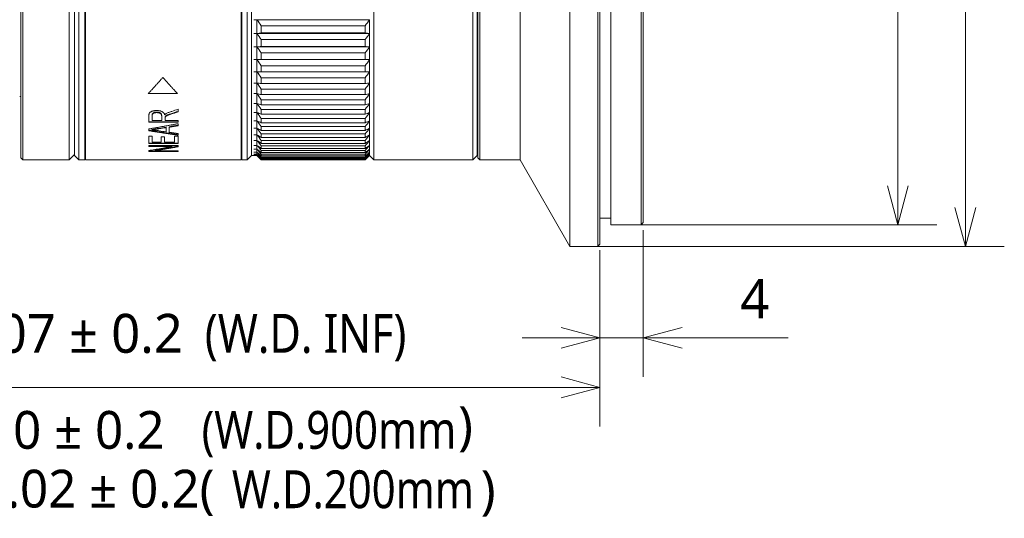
# Model space of a CAD drawing. Header units: millimetres. Extents: x 4263 to 4548, y 46 to 177.
# Tile 6 of 18: x 4316 to 4407, y 46 to 92. Entities that reach past the tile are written whole.
import ezdxf

# ---------------------------------------------------------------- set-up
doc = ezdxf.new("R2010")
doc.units = ezdxf.units.MM
doc.layers.add('3', color=7, linetype='Continuous', true_color=0xffffff)
doc.layers.add('5', color=7, linetype='Continuous', true_color=0xffffff)
doc.styles.get("Standard").update_dxf_attribs({"font": 'Roboto-Regular.ttf'})

# ---------------------------------------------------------------- blocks, each defined once
blk = doc.blocks.new('_Open30')
at = {"color": 0, "linetype": 'ByBlock', "lineweight": -2}
for p, q in [((-1, 0.268), (0, 0)), ((0, 0), (-1, -0.268)), ((0, 0), (-1, 0))]:
    blk.add_line(p, q, dxfattribs=at)

msp = doc.modelspace()

# ---------------------------------------------------------------- linework, layer by layer
at = {"lineweight": 18}
for p, q in [((4402.968, 75.016), (4402.968, 143.816)), ((4396.729, 141.816), (4396.729, 77.016)), ((4372.849, 73.416), (4400.329, 73.416)), ((4373.199, 72.911), (4373.199, 59.375)), ((4368.949, 71.416), (4406.568, 71.416)), ((4369.199, 71.06), (4369.199, 54.794)), ((4369.199, 70.366), (4369.199, 59.375)), ((4365.599, 62.975), (4361.999, 62.975)), ((4369.199, 62.975), (4373.199, 62.975)), ((4376.799, 62.975), (4386.598, 62.975)), ((4288.725, 58.394), (4365.599, 58.394))]:
    msp.add_line(p, q, dxfattribs=at)
at = {"layer": '3', "linetype": 'Continuous', "lineweight": 18}
for p, q in [((4366.399, 71.416), (4366.399, 147.416)), ((4368.999, 147.416), (4368.999, 71.416)), ((4369.199, 147.216), (4369.199, 71.616)), ((4370.199, 145.416), (4370.199, 73.416)), ((4372.999, 145.416), (4372.999, 73.416)), ((4373.199, 145.216), (4373.199, 73.616)), ((4315.867, 79.416), (4315.867, 139.416)), ((4320.137, 79.416), (4320.137, 139.416)), ((4336.1, 79.417), (4336.1, 139.415)), ((4336.6, 139.415), (4336.6, 79.417)), ((4357.455, 79.417), (4357.455, 139.415)), ((4358.099, 79.411), (4358.099, 139.421)), ((4361.83, 79.411), (4361.83, 139.421)), ((4315.667, 79.616), (4315.667, 139.216)), ((4336.999, 139.016), (4336.999, 79.816)), ((4357.849, 139.021), (4357.849, 79.811)), ((4357.899, 79.611), (4357.899, 139.221)), ((4320.637, 117.077), (4320.637, 79.817)), ((4321.037, 79.417), (4321.037, 117.18)), ((4321.6, 79.417), (4321.6, 117.18)), ((4348.299, 117.18), (4348.299, 79.417)), ((4337.199, 92.366), (4347.899, 92.366)), ((4337.199, 92.365), (4337.199, 92.366)), ((4337.499, 92.365), (4337.199, 92.365)), ((4337.499, 92.365), (4337.499, 91.081)), ((4347.899, 92.366), (4347.899, 92.365)), ((4347.899, 92.365), (4347.899, 91.081)), ((4337.199, 91.081), (4347.899, 91.081)), ((4337.199, 91.08), (4337.199, 91.081)), ((4337.199, 91.081), (4337.499, 91.081)), ((4337.499, 91.08), (4337.199, 91.08)), ((4337.499, 91.08), (4337.499, 89.85)), ((4337.899, 91.812), (4347.5, 91.812)), ((4337.899, 91.147), (4337.899, 91.812)), ((4347.5, 91.147), (4337.899, 91.147)), ((4347.5, 91.812), (4347.5, 91.147)), ((4347.899, 91.081), (4347.899, 91.08)), ((4347.899, 91.08), (4347.899, 89.85)), ((4337.899, 90.523), (4347.5, 90.523)), ((4337.899, 89.885), (4337.899, 90.523)), ((4347.5, 90.523), (4347.5, 89.885)), ((4337.199, 89.849), (4337.199, 89.85)), ((4337.199, 89.85), (4337.499, 89.85)), ((4337.199, 89.85), (4347.899, 89.85)), ((4337.499, 89.849), (4337.199, 89.849)), ((4337.499, 89.849), (4337.499, 88.676)), ((4347.5, 89.885), (4337.899, 89.885)), ((4337.899, 88.681), (4337.899, 89.289)), ((4337.899, 89.289), (4347.5, 89.289)), ((4347.5, 89.289), (4347.5, 88.681)), ((4347.899, 89.85), (4347.899, 89.849)), ((4347.899, 89.849), (4347.899, 88.676)), ((4337.199, 88.675), (4337.199, 88.676)), ((4337.199, 88.676), (4337.499, 88.676)), ((4337.199, 88.676), (4347.899, 88.676)), ((4337.499, 88.675), (4337.199, 88.675)), ((4337.499, 88.675), (4337.499, 87.563)), ((4347.5, 88.681), (4337.899, 88.681)), ((4347.899, 88.676), (4347.899, 88.675)), ((4347.899, 88.675), (4347.899, 87.563)), ((4337.199, 87.562), (4337.199, 87.563)), ((4337.199, 87.563), (4337.499, 87.563)), ((4337.499, 87.562), (4337.199, 87.562)), ((4337.499, 87.562), (4337.499, 86.514)), ((4337.899, 88.114), (4347.5, 88.114)), ((4337.899, 87.538), (4337.899, 88.114)), ((4347.5, 87.538), (4337.899, 87.538)), ((4347.5, 88.114), (4347.5, 87.538)), ((4347.899, 87.563), (4347.899, 87.562)), ((4347.899, 87.562), (4347.899, 86.514)), ((4337.199, 86.513), (4337.199, 86.514)), ((4337.199, 86.514), (4337.499, 86.514)), ((4337.499, 86.513), (4337.199, 86.513)), ((4337.499, 86.513), (4337.499, 85.533)), ((4337.899, 86.459), (4337.899, 87.002)), ((4337.899, 87.002), (4347.5, 87.002)), ((4347.5, 86.459), (4337.899, 86.459)), ((4347.5, 87.002), (4347.5, 86.459)), ((4347.899, 86.514), (4347.899, 86.513)), ((4347.899, 86.513), (4347.899, 85.533)), ((4337.899, 85.447), (4337.899, 85.955)), ((4337.899, 85.955), (4347.5, 85.955)), ((4347.5, 85.955), (4347.5, 85.447)), ((4315.568, 85.266), (4315.668, 85.266)), ((4315.568, 85.266), (4315.668, 85.266)), ((4337.199, 85.532), (4337.199, 85.533)), ((4337.199, 85.533), (4337.499, 85.533)), ((4337.499, 85.532), (4337.199, 85.532)), ((4337.499, 85.532), (4337.499, 84.621)), ((4347.5, 85.447), (4337.899, 85.447)), ((4337.899, 84.505), (4337.899, 84.977)), ((4337.899, 84.977), (4347.5, 84.977)), ((4347.5, 84.977), (4347.5, 84.505)), ((4347.899, 85.533), (4347.899, 85.532)), ((4347.899, 85.532), (4347.899, 84.621)), ((4337.199, 84.62), (4337.199, 84.621)), ((4337.199, 84.621), (4337.499, 84.621)), ((4337.499, 84.62), (4337.199, 84.62)), ((4337.199, 83.781), (4337.199, 83.782)), ((4337.199, 83.782), (4337.499, 83.782)), ((4337.499, 83.781), (4337.199, 83.781)), ((4337.499, 84.62), (4337.499, 83.782)), ((4337.499, 83.781), (4337.499, 83.018)), ((4347.5, 84.505), (4337.899, 84.505)), ((4337.899, 83.637), (4337.899, 84.071)), ((4337.899, 84.071), (4347.5, 84.071)), ((4347.5, 84.071), (4347.5, 83.637)), ((4347.899, 84.621), (4347.899, 84.62)), ((4347.899, 84.62), (4347.899, 83.782)), ((4347.899, 83.782), (4347.899, 83.781)), ((4347.899, 83.781), (4347.899, 83.018)), ((4337.499, 83.018), (4337.199, 83.018)), ((4337.199, 83.018), (4337.199, 83.018)), ((4337.199, 83.018), (4337.499, 83.018)), ((4337.499, 83.018), (4337.499, 82.332)), ((4347.5, 83.637), (4337.899, 83.637)), ((4337.899, 82.844), (4337.899, 83.239)), ((4337.899, 83.239), (4347.5, 83.239)), ((4347.5, 82.844), (4337.899, 82.844)), ((4347.5, 83.239), (4347.5, 82.844)), ((4347.899, 83.018), (4347.899, 83.018)), ((4347.899, 83.018), (4347.899, 82.332)), ((4337.199, 82.331), (4337.199, 82.332)), ((4337.199, 82.332), (4337.499, 82.332)), ((4337.499, 82.331), (4337.199, 82.331)), ((4337.499, 82.331), (4337.499, 81.725)), ((4337.899, 82.129), (4337.899, 82.484)), ((4337.899, 82.484), (4347.5, 82.484)), ((4347.5, 82.129), (4337.899, 82.129)), ((4347.5, 82.484), (4347.5, 82.129)), ((4347.899, 82.332), (4347.899, 82.331)), ((4347.899, 82.331), (4347.899, 81.725)), ((4337.499, 81.725), (4337.199, 81.725)), ((4337.199, 81.725), (4337.199, 81.725)), ((4337.199, 81.725), (4337.499, 81.725)), ((4337.199, 81.199), (4337.199, 81.2)), ((4337.199, 81.2), (4337.499, 81.2)), ((4337.499, 81.199), (4337.199, 81.199)), ((4337.499, 81.725), (4337.499, 81.2)), ((4337.499, 81.199), (4337.499, 80.757)), ((4337.899, 81.494), (4337.899, 81.809)), ((4337.899, 81.809), (4347.5, 81.809)), ((4347.5, 81.494), (4337.899, 81.494)), ((4337.899, 80.941), (4337.899, 81.214)), ((4337.899, 81.214), (4347.5, 81.214)), ((4347.5, 81.809), (4347.5, 81.494)), ((4347.5, 81.214), (4347.5, 80.941)), ((4347.899, 81.725), (4347.899, 81.725)), ((4347.899, 81.725), (4347.899, 81.2)), ((4347.899, 81.2), (4347.899, 81.199)), ((4347.899, 81.199), (4347.899, 80.757)), ((4337.199, 80.756), (4337.199, 80.757)), ((4337.199, 80.757), (4337.499, 80.757)), ((4337.499, 80.756), (4337.199, 80.756)), ((4337.499, 80.398), (4337.199, 80.398)), ((4337.199, 80.398), (4337.199, 80.398)), ((4337.199, 80.398), (4337.499, 80.398)), ((4337.499, 80.124), (4337.199, 80.124)), ((4337.199, 80.124), (4337.199, 80.124)), ((4337.199, 80.124), (4337.499, 80.124)), ((4337.499, 80.756), (4337.499, 80.398)), ((4337.499, 80.398), (4337.499, 80.124)), ((4337.499, 80.124), (4337.499, 79.937)), ((4347.5, 80.941), (4337.899, 80.941)), ((4337.899, 80.472), (4337.899, 80.701)), ((4337.899, 80.701), (4347.5, 80.701)), ((4347.5, 80.472), (4337.899, 80.472)), ((4337.899, 80.087), (4337.899, 80.273)), ((4337.899, 80.273), (4347.5, 80.273)), ((4347.5, 80.087), (4337.899, 80.087)), ((4347.5, 80.701), (4347.5, 80.472)), ((4347.5, 80.273), (4347.5, 80.087)), ((4347.899, 80.757), (4347.899, 80.756)), ((4347.899, 80.756), (4347.899, 80.398)), ((4347.899, 80.398), (4347.899, 80.398)), ((4347.899, 80.398), (4347.899, 80.124)), ((4347.899, 80.124), (4347.899, 80.124)), ((4347.899, 80.124), (4347.899, 79.937)), ((4357.849, 80.966), (4357.899, 80.966)), ((4315.667, 79.616), (4315.867, 79.416)), ((4315.867, 79.416), (4320.137, 79.416)), ((4320.137, 79.416), (4320.637, 79.916)), ((4320.637, 79.817), (4321.037, 79.417)), ((4321.037, 79.417), (4321.6, 79.417)), ((4321.6, 79.516), (4321.65, 79.516)), ((4336.05, 79.516), (4336.1, 79.516)), ((4336.1, 79.417), (4336.6, 79.417)), ((4336.6, 79.417), (4336.999, 79.816)), ((4336.999, 79.816), (4337.499, 79.816)), ((4337.199, 79.936), (4337.199, 79.937)), ((4337.199, 79.937), (4337.499, 79.937)), ((4337.499, 79.936), (4337.199, 79.936)), ((4337.499, 79.835), (4337.199, 79.835)), ((4337.199, 79.835), (4337.199, 79.835)), ((4337.199, 79.835), (4337.499, 79.835)), ((4337.499, 79.936), (4337.499, 79.835)), ((4337.499, 79.835), (4337.499, 79.816)), ((4337.499, 79.816), (4337.899, 79.417)), ((4337.899, 79.789), (4337.899, 79.931)), ((4337.899, 79.931), (4347.5, 79.931)), ((4347.5, 79.789), (4337.899, 79.789)), ((4337.899, 79.577), (4337.899, 79.675)), ((4337.899, 79.675), (4347.5, 79.675)), ((4347.5, 79.577), (4337.899, 79.577)), ((4337.899, 79.453), (4337.899, 79.506)), ((4337.899, 79.506), (4347.5, 79.506)), ((4347.5, 79.453), (4337.899, 79.453)), ((4337.899, 79.417), (4337.899, 79.425)), ((4337.899, 79.425), (4347.5, 79.425)), ((4337.899, 79.417), (4347.5, 79.417)), ((4347.5, 79.931), (4347.5, 79.789)), ((4347.5, 79.417), (4347.899, 79.816)), ((4347.5, 79.675), (4347.5, 79.577)), ((4347.5, 79.506), (4347.5, 79.453)), ((4347.5, 79.425), (4347.5, 79.417)), ((4347.899, 79.937), (4347.899, 79.936)), ((4347.899, 79.936), (4347.899, 79.835)), ((4347.899, 79.835), (4347.899, 79.835)), ((4347.899, 79.835), (4347.899, 79.816)), ((4347.899, 79.816), (4348.299, 79.417)), ((4348.299, 79.417), (4357.455, 79.417)), ((4357.455, 79.417), (4357.849, 79.811)), ((4357.899, 79.611), (4358.099, 79.411)), ((4358.099, 79.411), (4361.83, 79.411)), ((4361.83, 79.411), (4366.399, 71.416)), ((4369.199, 74.016), (4370.199, 74.016)), ((4370.199, 73.416), (4372.999, 73.416)), ((4372.999, 73.416), (4373.199, 73.616)), ((4366.399, 71.416), (4368.999, 71.416)), ((4368.999, 71.416), (4369.199, 71.616))]:
    msp.add_line(p, q, dxfattribs=at)
for points in [[(4337.899, 91.812), (4337.765, 91.996), (4337.632, 92.18), (4337.499, 92.365)], [(4347.5, 91.812), (4347.634, 91.996), (4347.767, 92.18), (4347.899, 92.365)], [(4337.499, 91.081), (4337.632, 91.103), (4337.765, 91.125), (4337.899, 91.147)], [(4337.899, 90.523), (4337.765, 90.708), (4337.632, 90.894), (4337.499, 91.08)], [(4347.899, 91.081), (4347.767, 91.103), (4347.634, 91.125), (4347.5, 91.147)], [(4347.5, 90.523), (4347.634, 90.708), (4347.767, 90.894), (4347.899, 91.08)], [(4337.499, 89.85), (4337.632, 89.862), (4337.765, 89.873), (4337.899, 89.885)], [(4337.899, 89.289), (4337.765, 89.475), (4337.632, 89.662), (4337.499, 89.849)], [(4347.899, 89.85), (4347.767, 89.862), (4347.634, 89.873), (4347.5, 89.885)], [(4347.5, 89.289), (4347.634, 89.475), (4347.767, 89.662), (4347.899, 89.849)], [(4337.499, 88.676), (4337.632, 88.678), (4337.765, 88.679), (4337.899, 88.681)], [(4337.899, 88.114), (4337.765, 88.301), (4337.632, 88.488), (4337.499, 88.675)], [(4347.899, 88.676), (4347.767, 88.678), (4347.634, 88.679), (4347.5, 88.681)], [(4347.5, 88.114), (4347.634, 88.301), (4347.767, 88.488), (4347.899, 88.675)], [(4337.499, 87.563), (4337.632, 87.555), (4337.765, 87.546), (4337.899, 87.538)], [(4337.899, 87.002), (4337.765, 87.188), (4337.632, 87.375), (4337.499, 87.562)], [(4347.899, 87.563), (4347.767, 87.555), (4347.634, 87.546), (4347.5, 87.538)], [(4347.5, 87.002), (4347.634, 87.188), (4347.767, 87.375), (4347.899, 87.562)], [(4337.499, 86.514), (4337.632, 86.496), (4337.765, 86.477), (4337.899, 86.459)], [(4337.899, 85.955), (4337.765, 86.141), (4337.632, 86.327), (4337.499, 86.513)], [(4347.899, 86.514), (4347.767, 86.496), (4347.634, 86.477), (4347.5, 86.459)], [(4347.5, 85.955), (4347.634, 86.141), (4347.767, 86.327), (4347.899, 86.513)], [(4337.499, 85.533), (4337.632, 85.504), (4337.765, 85.475), (4337.899, 85.447)], [(4337.899, 84.977), (4337.765, 85.162), (4337.632, 85.346), (4337.499, 85.532)], [(4347.899, 85.533), (4347.767, 85.504), (4347.634, 85.475), (4347.5, 85.447)], [(4347.5, 84.977), (4347.634, 85.162), (4347.767, 85.346), (4347.899, 85.532)], [(4337.499, 84.621), (4337.632, 84.582), (4337.765, 84.544), (4337.899, 84.505)], [(4337.899, 84.071), (4337.765, 84.254), (4337.632, 84.437), (4337.499, 84.62)], [(4337.499, 83.782), (4337.632, 83.734), (4337.765, 83.685), (4337.899, 83.637)], [(4337.899, 83.239), (4337.765, 83.42), (4337.632, 83.6), (4337.499, 83.781)], [(4347.899, 84.621), (4347.767, 84.582), (4347.634, 84.544), (4347.5, 84.505)], [(4347.5, 84.071), (4347.634, 84.254), (4347.767, 84.437), (4347.899, 84.62)], [(4347.899, 83.782), (4347.767, 83.734), (4347.634, 83.685), (4347.5, 83.637)], [(4347.5, 83.239), (4347.634, 83.42), (4347.767, 83.6), (4347.899, 83.781)], [(4337.899, 82.484), (4337.765, 82.662), (4337.632, 82.84), (4337.499, 83.018)], [(4337.499, 83.018), (4337.632, 82.96), (4337.765, 82.902), (4337.899, 82.844)], [(4347.5, 82.484), (4347.634, 82.662), (4347.767, 82.84), (4347.899, 83.018)], [(4347.899, 83.018), (4347.767, 82.96), (4347.634, 82.902), (4347.5, 82.844)], [(4337.499, 82.332), (4337.632, 82.264), (4337.765, 82.197), (4337.899, 82.129)], [(4337.899, 81.809), (4337.765, 81.982), (4337.632, 82.157), (4337.499, 82.331)], [(4347.899, 82.332), (4347.767, 82.264), (4347.634, 82.197), (4347.5, 82.129)], [(4347.5, 81.809), (4347.634, 81.982), (4347.767, 82.157), (4347.899, 82.331)], [(4337.899, 81.214), (4337.765, 81.384), (4337.632, 81.554), (4337.499, 81.725)], [(4337.499, 81.725), (4337.632, 81.648), (4337.765, 81.571), (4337.899, 81.494)], [(4337.499, 81.2), (4337.632, 81.113), (4337.765, 81.027), (4337.899, 80.941)], [(4337.899, 80.701), (4337.765, 80.867), (4337.632, 81.033), (4337.499, 81.199)], [(4347.5, 81.214), (4347.634, 81.384), (4347.767, 81.554), (4347.899, 81.725)], [(4347.899, 81.725), (4347.767, 81.648), (4347.634, 81.571), (4347.5, 81.494)], [(4347.899, 81.2), (4347.767, 81.113), (4347.634, 81.027), (4347.5, 80.941)], [(4347.5, 80.701), (4347.634, 80.867), (4347.767, 81.033), (4347.899, 81.199)], [(4337.499, 80.757), (4337.632, 80.662), (4337.765, 80.567), (4337.899, 80.472)], [(4337.899, 80.273), (4337.765, 80.434), (4337.632, 80.595), (4337.499, 80.756)], [(4337.499, 80.398), (4337.632, 80.294), (4337.765, 80.191), (4337.899, 80.087)], [(4337.899, 79.931), (4337.765, 80.086), (4337.632, 80.242), (4337.499, 80.398)], [(4337.899, 79.675), (4337.765, 79.824), (4337.632, 79.974), (4337.499, 80.124)], [(4337.499, 80.124), (4337.632, 80.012), (4337.765, 79.9), (4337.899, 79.789)], [(4347.899, 80.757), (4347.767, 80.662), (4347.634, 80.567), (4347.5, 80.472)], [(4347.5, 80.273), (4347.634, 80.434), (4347.767, 80.595), (4347.899, 80.756)], [(4347.899, 80.398), (4347.767, 80.294), (4347.634, 80.191), (4347.5, 80.087)], [(4347.5, 79.931), (4347.634, 80.086), (4347.767, 80.242), (4347.899, 80.398)], [(4347.5, 79.675), (4347.634, 79.824), (4347.767, 79.974), (4347.899, 80.124)], [(4347.899, 80.124), (4347.767, 80.012), (4347.634, 79.901), (4347.5, 79.789)], [(4337.499, 79.937), (4337.632, 79.817), (4337.765, 79.697), (4337.899, 79.577)], [(4337.899, 79.506), (4337.765, 79.649), (4337.632, 79.793), (4337.499, 79.936)], [(4337.899, 79.425), (4337.765, 79.561), (4337.632, 79.698), (4337.499, 79.835)], [(4337.499, 79.835), (4337.632, 79.708), (4337.765, 79.58), (4337.899, 79.453)], [(4347.899, 79.937), (4347.767, 79.817), (4347.634, 79.697), (4347.5, 79.577)], [(4347.5, 79.506), (4347.634, 79.649), (4347.767, 79.793), (4347.899, 79.936)], [(4347.5, 79.425), (4347.634, 79.561), (4347.767, 79.698), (4347.899, 79.835)], [(4347.899, 79.835), (4347.767, 79.708), (4347.634, 79.58), (4347.5, 79.453)]]:
    msp.add_open_spline(points, degree=3, dxfattribs=at)
at = {"layer": '5', "linetype": 'Continuous', "lineweight": 18}
for p, q in [((4321.65, 139.416), (4321.65, 79.416)), ((4321.65, 139.416), (4321.65, 79.416)), ((4336.05, 139.416), (4336.05, 79.416)), ((4336.05, 139.416), (4336.05, 79.416)), ((4330.156, 85.542), (4327.445, 85.542)), ((4328.479, 83.742), (4328.479, 83.785)), ((4330.2, 83.853), (4330.2, 84.091)), ((4330.2, 82.938), (4327.5, 82.938)), ((4327.5, 82.894), (4330.2, 82.894)), ((4328.692, 83.063), (4327.799, 83.063)), ((4328.692, 83.44), (4328.692, 83.483)), ((4328.692, 83.44), (4328.692, 83.063)), ((4330.2, 83.063), (4329.001, 83.063)), ((4329.014, 83.363), (4329.014, 83.406)), ((4330.2, 82.894), (4330.2, 83.063)), ((4327.5, 82.269), (4327.5, 82.107)), ((4327.784, 82.184), (4327.784, 82.23)), ((4329.092, 82.387), (4329.092, 82.432)), ((4329.092, 82.387), (4329.092, 82.001)), ((4329.382, 82.435), (4329.382, 82.48)), ((4329.382, 81.96), (4329.382, 82.435)), ((4330.2, 82.574), (4330.2, 82.759)), ((4327.5, 81.595), (4327.5, 80.923)), ((4327.819, 81.595), (4327.5, 81.595)), ((4327.819, 81.037), (4327.819, 81.595)), ((4328.646, 81.037), (4327.819, 81.037)), ((4328.646, 81.558), (4328.646, 81.037)), ((4328.962, 81.558), (4328.646, 81.558)), ((4328.962, 81.037), (4328.962, 81.558)), ((4329.882, 81.037), (4328.962, 81.037)), ((4329.882, 81.619), (4329.882, 81.037)), ((4330.2, 81.619), (4329.882, 81.619)), ((4330.2, 81.694), (4330.2, 81.841)), ((4330.2, 80.923), (4330.2, 81.619)), ((4330.2, 80.97), (4327.5, 80.97)), ((4327.5, 80.923), (4330.2, 80.923)), ((4327.5, 80.738), (4327.5, 80.639)), ((4330.2, 80.738), (4327.5, 80.738)), ((4329.62, 80.687), (4327.5, 80.687)), ((4327.5, 80.639), (4329.62, 80.639)), ((4327.5, 80.27), (4327.5, 80.185)), ((4330.2, 80.234), (4327.5, 80.234)), ((4327.5, 80.185), (4330.2, 80.185)), ((4328.078, 80.264), (4328.078, 80.313)), ((4330.2, 80.264), (4328.078, 80.264)), ((4329.62, 80.639), (4329.62, 80.687)), ((4330.2, 80.632), (4330.2, 80.738)), ((4330.2, 80.185), (4330.2, 80.264)), ((4321.65, 79.416), (4336.05, 79.416)), ((4321.65, 79.416), (4336.05, 79.416))]:
    msp.add_line(p, q, dxfattribs=at)
msp.add_ellipse((4330.2, 109.416), major_axis=(-77.429, -15.089), ratio=0.334128, start_param=1.495233, end_param=1.505773, dxfattribs=at)
for points, degree in [([(4327.445, 85.542), (4327.469, 85.567), (4327.516, 85.617), (4327.588, 85.692), (4327.659, 85.768), (4327.73, 85.845), (4327.802, 85.921), (4327.873, 85.999), (4327.944, 86.076), (4328.016, 86.154), (4328.087, 86.233), (4328.158, 86.311), (4328.23, 86.391), (4328.301, 86.47), (4328.372, 86.55), (4328.444, 86.631), (4328.515, 86.711), (4328.586, 86.792), (4328.658, 86.874), (4328.729, 86.956), (4328.776, 87.011), (4328.8, 87.038)], 3), ([(4328.8, 87.038), (4328.824, 87.011), (4328.872, 86.956), (4328.943, 86.874), (4329.014, 86.792), (4329.086, 86.711), (4329.157, 86.631), (4329.228, 86.55), (4329.3, 86.47), (4329.371, 86.391), (4329.442, 86.311), (4329.514, 86.233), (4329.585, 86.154), (4329.656, 86.076), (4329.728, 85.999), (4329.799, 85.921), (4329.87, 85.845), (4329.942, 85.768), (4330.013, 85.692), (4330.084, 85.617), (4330.132, 85.567), (4330.156, 85.542)], 3), ([(4329.001, 83.296), (4329.001, 83.251)], 1), ([(4330.2, 82.759), (4330.153, 82.75), (4330.058, 82.732), (4329.916, 82.706), (4329.774, 82.679), (4329.632, 82.653), (4329.49, 82.627), (4329.348, 82.6), (4329.205, 82.574), (4329.063, 82.548), (4328.921, 82.523), (4328.779, 82.497), (4328.637, 82.471), (4328.495, 82.446), (4328.353, 82.42), (4328.211, 82.395), (4328.069, 82.369), (4327.927, 82.344), (4327.784, 82.319), (4327.642, 82.294), (4327.548, 82.278), (4327.5, 82.269)], 3), ([(4330.2, 81.74), (4330.153, 81.747), (4330.058, 81.761), (4329.916, 81.782), (4329.774, 81.803), (4329.632, 81.824), (4329.49, 81.845), (4329.348, 81.867), (4329.205, 81.888), (4329.063, 81.91), (4328.921, 81.931), (4328.779, 81.953), (4328.637, 81.975), (4328.495, 81.997), (4328.353, 82.019), (4328.211, 82.041), (4328.069, 82.063), (4327.927, 82.085), (4327.784, 82.108), (4327.642, 82.13), (4327.548, 82.145), (4327.5, 82.153)], 3), ([(4327.5, 82.107), (4327.548, 82.1), (4327.642, 82.085), (4327.784, 82.062), (4327.927, 82.04), (4328.069, 82.017), (4328.211, 81.995), (4328.353, 81.973), (4328.495, 81.951), (4328.637, 81.929), (4328.779, 81.907), (4328.921, 81.885), (4329.063, 81.864), (4329.205, 81.842), (4329.348, 81.821), (4329.49, 81.799), (4329.632, 81.778), (4329.774, 81.757), (4329.916, 81.736), (4330.058, 81.715), (4330.153, 81.701), (4330.2, 81.694)], 3), ([(4329.382, 82.435), (4329.397, 82.437), (4329.425, 82.442), (4329.468, 82.449), (4329.512, 82.457), (4329.555, 82.464), (4329.598, 82.471), (4329.641, 82.479), (4329.684, 82.486), (4329.727, 82.493), (4329.77, 82.501), (4329.813, 82.508), (4329.856, 82.515), (4329.899, 82.523), (4329.942, 82.53), (4329.985, 82.537), (4330.028, 82.545), (4330.071, 82.552), (4330.114, 82.56), (4330.157, 82.567), (4330.186, 82.572), (4330.2, 82.574)], 3), ([(4330.2, 81.841), (4330.186, 81.843), (4330.157, 81.847), (4330.114, 81.853), (4330.071, 81.86), (4330.028, 81.866), (4329.985, 81.872), (4329.942, 81.878), (4329.899, 81.884), (4329.856, 81.891), (4329.813, 81.897), (4329.77, 81.903), (4329.727, 81.909), (4329.684, 81.916), (4329.641, 81.922), (4329.598, 81.928), (4329.555, 81.934), (4329.512, 81.941), (4329.468, 81.947), (4329.425, 81.953), (4329.397, 81.958), (4329.382, 81.96)], 3), ([(4329.62, 80.639), (4329.583, 80.632), (4329.508, 80.618), (4329.397, 80.597), (4329.285, 80.576), (4329.174, 80.556), (4329.062, 80.536), (4328.951, 80.515), (4328.839, 80.496), (4328.727, 80.476), (4328.616, 80.456), (4328.504, 80.437), (4328.393, 80.417), (4328.281, 80.398), (4328.17, 80.379), (4328.058, 80.361), (4327.946, 80.342), (4327.835, 80.324), (4327.723, 80.306), (4327.612, 80.288), (4327.537, 80.276), (4327.5, 80.27)], 3), ([(4330.2, 80.68), (4330.163, 80.673), (4330.089, 80.659), (4329.977, 80.639), (4329.865, 80.618), (4329.754, 80.597), (4329.642, 80.577), (4329.53, 80.557), (4329.418, 80.537), (4329.307, 80.518), (4329.195, 80.498), (4329.083, 80.479), (4328.972, 80.46), (4328.86, 80.441), (4328.748, 80.422), (4328.637, 80.403), (4328.525, 80.385), (4328.413, 80.366), (4328.302, 80.348), (4328.19, 80.33), (4328.116, 80.319), (4328.078, 80.313)], 3), ([(4328.078, 80.264), (4328.116, 80.27), (4328.19, 80.282), (4328.302, 80.3), (4328.413, 80.318), (4328.525, 80.336), (4328.637, 80.355), (4328.748, 80.373), (4328.86, 80.392), (4328.972, 80.411), (4329.083, 80.43), (4329.195, 80.45), (4329.307, 80.469), (4329.418, 80.489), (4329.53, 80.509), (4329.642, 80.529), (4329.754, 80.549), (4329.865, 80.57), (4329.977, 80.59), (4330.089, 80.611), (4330.163, 80.625), (4330.2, 80.632)], 3)]:
    msp.add_open_spline(points, degree=degree, dxfattribs=at)
for points, knots in [([(4328.971, 83.577), (4328.966, 83.597), (4328.959, 83.617), (4328.943, 83.656), (4328.934, 83.676), (4328.911, 83.714), (4328.898, 83.733), (4328.875, 83.761), (4328.866, 83.77), (4328.848, 83.788), (4328.839, 83.797), (4328.808, 83.823), (4328.784, 83.839), (4328.745, 83.862), (4328.732, 83.87), (4328.71, 83.88), (4328.703, 83.884), (4328.688, 83.89), (4328.65, 83.907), (4328.61, 83.921), (4328.558, 83.935), (4328.54, 83.94), (4328.513, 83.946), (4328.504, 83.948), (4328.486, 83.952), (4328.439, 83.96), (4328.392, 83.966), (4328.334, 83.97), (4328.314, 83.971), (4328.275, 83.973), (4328.255, 83.973), (4328.196, 83.973), (4328.157, 83.972), (4328.099, 83.967), (4328.08, 83.965), (4328.041, 83.961), (4328.022, 83.958), (4327.966, 83.949), (4327.93, 83.942), (4327.878, 83.928), (4327.86, 83.923), (4327.835, 83.916), (4327.827, 83.913), (4327.81, 83.907), (4327.802, 83.904), (4327.761, 83.89), (4327.731, 83.877), (4327.69, 83.855), (4327.677, 83.847), (4327.658, 83.835), (4327.652, 83.831), (4327.641, 83.823), (4327.635, 83.819), (4327.608, 83.797), (4327.59, 83.779), (4327.568, 83.751), (4327.562, 83.741), (4327.55, 83.722), (4327.545, 83.712), (4327.532, 83.683), (4327.525, 83.663), (4327.514, 83.623), (4327.51, 83.603), (4327.504, 83.563), (4327.503, 83.543), (4327.5, 83.503), (4327.5, 83.484), (4327.5, 83.454), (4327.5, 83.444), (4327.5, 83.425), (4327.5, 83.415), (4327.5, 83.386), (4327.5, 83.366), (4327.5, 83.308), (4327.5, 83.269), (4327.5, 83.193), (4327.5, 83.155), (4327.5, 83.042), (4327.5, 82.967), (4327.5, 82.894)], [0, 0, 0, 0, 0.03125, 0.03125, 0.0625, 0.0625, 0.09375, 0.09375, 0.109375, 0.109375, 0.125, 0.125, 0.15625, 0.15625, 0.171875, 0.171875, 0.179688, 0.179688, 0.1875, 0.21875, 0.21875, 0.234375, 0.234375, 0.242188, 0.242188, 0.25, 0.28125, 0.28125, 0.296875, 0.296875, 0.3125, 0.3125, 0.34375, 0.34375, 0.359375, 0.359375, 0.375, 0.375, 0.40625, 0.40625, 0.421875, 0.421875, 0.429688, 0.429688, 0.4375, 0.4375, 0.46875, 0.46875, 0.484375, 0.484375, 0.492188, 0.492188, 0.5, 0.5, 0.53125, 0.53125, 0.546875, 0.546875, 0.5625, 0.5625, 0.59375, 0.59375, 0.625, 0.625, 0.65625, 0.65625, 0.6875, 0.6875, 0.703125, 0.703125, 0.71875, 0.71875, 0.75, 0.75, 0.8125, 0.8125, 0.875, 0.875, 1, 1, 1, 1]), ([(4328.479, 83.785), (4328.462, 83.791), (4328.444, 83.796), (4328.417, 83.803), (4328.407, 83.805), (4328.388, 83.809), (4328.379, 83.81), (4328.33, 83.818), (4328.291, 83.822), (4328.23, 83.822), (4328.209, 83.822), (4328.169, 83.82), (4328.149, 83.818), (4328.11, 83.813), (4328.091, 83.81), (4328.053, 83.802), (4328.035, 83.798), (4328.001, 83.787), (4327.985, 83.781), (4327.953, 83.767), (4327.939, 83.76), (4327.912, 83.744), (4327.9, 83.736), (4327.883, 83.723), (4327.878, 83.718), (4327.868, 83.709), (4327.864, 83.705), (4327.851, 83.691), (4327.844, 83.681), (4327.831, 83.661), (4327.825, 83.651), (4327.812, 83.621), (4327.807, 83.601), (4327.796, 83.541), (4327.799, 83.5), (4327.799, 83.445), (4327.799, 83.429), (4327.799, 83.413)], [0, 0, 0, 0, 0.046357, 0.046357, 0.069536, 0.069536, 0.092715, 0.092715, 0.18543, 0.18543, 0.231787, 0.231787, 0.278145, 0.278145, 0.324502, 0.324502, 0.37086, 0.37086, 0.417217, 0.417217, 0.463574, 0.463574, 0.509932, 0.509932, 0.533111, 0.533111, 0.556289, 0.556289, 0.602647, 0.602647, 0.649004, 0.649004, 0.741719, 0.741719, 0.927149, 0.927149, 1, 1, 1, 1]), ([(4327.799, 83.063), (4327.799, 83.141), (4327.799, 83.219), (4327.799, 83.338), (4327.799, 83.378), (4327.799, 83.438), (4327.798, 83.458), (4327.799, 83.499), (4327.8, 83.519), (4327.807, 83.56), (4327.813, 83.58), (4327.826, 83.61), (4327.832, 83.62), (4327.844, 83.639), (4327.852, 83.649), (4327.869, 83.667), (4327.879, 83.677), (4327.895, 83.69), (4327.901, 83.694), (4327.914, 83.702), (4327.92, 83.706), (4327.94, 83.718), (4327.954, 83.725), (4327.978, 83.735), (4327.986, 83.738), (4328.002, 83.744), (4328.011, 83.747), (4328.036, 83.755), (4328.054, 83.76), (4328.092, 83.767), (4328.111, 83.771), (4328.15, 83.776), (4328.17, 83.777), (4328.21, 83.779), (4328.231, 83.78), (4328.271, 83.779), (4328.291, 83.778), (4328.331, 83.775), (4328.35, 83.772), (4328.379, 83.768), (4328.389, 83.766), (4328.407, 83.762), (4328.417, 83.76), (4328.444, 83.753), (4328.462, 83.748), (4328.479, 83.742)], [0, 0, 0, 0, 0.25, 0.25, 0.375, 0.375, 0.4375, 0.4375, 0.5, 0.5, 0.5625, 0.5625, 0.59375, 0.59375, 0.625, 0.625, 0.65625, 0.65625, 0.671875, 0.671875, 0.6875, 0.6875, 0.71875, 0.71875, 0.734375, 0.734375, 0.75, 0.75, 0.78125, 0.78125, 0.8125, 0.8125, 0.84375, 0.84375, 0.875, 0.875, 0.90625, 0.90625, 0.9375, 0.9375, 0.953125, 0.953125, 0.96875, 0.96875, 1, 1, 1, 1]), ([(4328.692, 83.483), (4328.692, 83.511), (4328.69, 83.538), (4328.683, 83.58), (4328.68, 83.594), (4328.671, 83.621), (4328.665, 83.635), (4328.652, 83.662), (4328.643, 83.675), (4328.628, 83.694), (4328.622, 83.701), (4328.609, 83.713), (4328.602, 83.719), (4328.58, 83.737), (4328.563, 83.748), (4328.524, 83.768), (4328.502, 83.777), (4328.479, 83.785)], [0, 0, 0, 0, 0.25, 0.25, 0.375, 0.375, 0.5, 0.5, 0.625, 0.625, 0.6875, 0.6875, 0.75, 0.75, 0.875, 0.875, 1, 1, 1, 1]), ([(4328.479, 83.742), (4328.502, 83.734), (4328.524, 83.725), (4328.553, 83.71), (4328.562, 83.705), (4328.58, 83.694), (4328.588, 83.688), (4328.602, 83.676), (4328.609, 83.67), (4328.622, 83.658), (4328.628, 83.651), (4328.644, 83.632), (4328.652, 83.618), (4328.666, 83.591), (4328.671, 83.578), (4328.68, 83.55), (4328.683, 83.536), (4328.69, 83.495), (4328.692, 83.467), (4328.692, 83.44)], [0, 0, 0, 0, 0.125, 0.125, 0.1875, 0.1875, 0.25, 0.25, 0.3125, 0.3125, 0.375, 0.375, 0.5, 0.5, 0.625, 0.625, 0.75, 0.75, 1, 1, 1, 1]), ([(4330.2, 83.895), (4329.982, 83.823), (4329.762, 83.752), (4329.492, 83.661), (4329.438, 83.642), (4329.333, 83.604), (4329.281, 83.585), (4329.206, 83.554), (4329.182, 83.543), (4329.148, 83.526), (4329.136, 83.52), (4329.115, 83.507), (4329.105, 83.501), (4329.076, 83.481), (4329.06, 83.467), (4329.033, 83.437), (4329.022, 83.422), (4329.014, 83.406)], [0, 0, 0, 0, 0.5, 0.5, 0.625, 0.625, 0.75, 0.75, 0.8125, 0.8125, 0.84375, 0.84375, 0.875, 0.875, 0.9375, 0.9375, 1, 1, 1, 1]), ([(4329.014, 83.363), (4329.022, 83.378), (4329.033, 83.394), (4329.053, 83.416), (4329.061, 83.423), (4329.077, 83.437), (4329.085, 83.444), (4329.104, 83.457), (4329.114, 83.463), (4329.135, 83.476), (4329.146, 83.482), (4329.181, 83.499), (4329.205, 83.51), (4329.279, 83.541), (4329.331, 83.561), (4329.437, 83.599), (4329.491, 83.617), (4329.761, 83.709), (4329.981, 83.78), (4330.2, 83.853)], [0, 0, 0, 0, 0.0625, 0.0625, 0.09375, 0.09375, 0.125, 0.125, 0.15625, 0.15625, 0.1875, 0.1875, 0.25, 0.25, 0.375, 0.375, 0.5, 0.5, 1, 1, 1, 1]), ([(4330.2, 84.091), (4330.012, 84.026), (4329.824, 83.962), (4329.588, 83.883), (4329.541, 83.867), (4329.447, 83.836), (4329.4, 83.82), (4329.266, 83.768), (4329.182, 83.73), (4329.106, 83.688)], [0, 0, 0, 0, 0.5, 0.5, 0.625, 0.625, 0.75, 0.75, 1, 1, 1, 1]), ([(4329.106, 83.688), (4329.084, 83.675), (4329.064, 83.661), (4329.032, 83.636), (4329.019, 83.624), (4328.994, 83.601), (4328.983, 83.589), (4328.971, 83.577)], [0, 0, 0, 0, 0.393482, 0.393482, 0.696128, 0.696128, 1, 1, 1, 1]), ([(4329.014, 83.406), (4329.004, 83.381), (4329.002, 83.356), (4329.001, 83.319), (4329.001, 83.307), (4329.001, 83.296)], [0, 0, 0, 0, 0.6823, 0.6823, 1, 1, 1, 1]), ([(4329.001, 83.063), (4329.001, 83.112), (4329.001, 83.162), (4329.001, 83.237), (4329.001, 83.262), (4329.002, 83.312), (4329.004, 83.338), (4329.014, 83.363)], [0, 0, 0, 0, 0.5, 0.5, 0.75, 0.75, 1, 1, 1, 1]), ([(4329.092, 82.432), (4328.875, 82.396), (4328.658, 82.361), (4328.224, 82.291), (4328.007, 82.257), (4327.784, 82.23)], [0, 0, 0, 0, 0.5, 0.5, 1, 1, 1, 1]), ([(4327.784, 82.184), (4327.896, 82.198), (4328.006, 82.213), (4328.224, 82.246), (4328.332, 82.264), (4328.658, 82.316), (4328.875, 82.351), (4329.092, 82.387)], [0, 0, 0, 0, 0.25, 0.25, 0.5, 0.5, 1, 1, 1, 1]), ([(4329.092, 82.001), (4328.876, 82.034), (4328.66, 82.067), (4328.39, 82.109), (4328.336, 82.118), (4328.228, 82.134), (4328.174, 82.142), (4328.009, 82.163), (4327.897, 82.175), (4327.784, 82.184)], [0, 0, 0, 0, 0.5, 0.5, 0.625, 0.625, 0.75, 0.75, 1, 1, 1, 1])]:
    msp.add_open_spline(points, degree=3, knots=knots, dxfattribs=at)
at = {"layer": '5', "linetype": 'Continuous', "lineweight": 18, "extrusion": (1.88427e-09, 1.27487e-14, -1)}
msp.add_open_spline([(4327.799, 83.431), (4327.799, 83.366), (4327.799, 83.302)], degree=2, dxfattribs=at)

# ---------------------------------------------------------------- block references
at = {"lineweight": 18, "xscale": 3.6, "yscale": 3.6, "zscale": 3.6}
for p, rotation in [((4396.729, 73.416), 270), ((4402.968, 71.416), 270), ((4373.199, 62.975), 180)]:
    msp.add_blockref('_Open30', p, dxfattribs=dict(at, rotation=rotation))
for p in [(4369.199, 62.975), (4369.199, 58.394)]:
    msp.add_blockref('_Open30', p, dxfattribs=at)

# ---------------------------------------------------------------- texts
at = {"lineweight": 18}
for s, height, p in [('84.07 ± 0.2', 3.6, (4306.921, 61.587)), ('88.70 ± 0.2 ', 3.49406, (4305.93, 52.718)), (')', 3.494, (4356.09, 53.162)), ('107.02 ± 0.2(', 3.49406, (4306.568, 47.291)), (')', 3.494, (4358.185, 47.232))]:
    msp.add_text(s, height=height, dxfattribs=at).set_placement(p)
at = {"lineweight": 18, "width": 0.85}
for s, height, p in [('(W.D. INF)', 3.6, (4332.678, 61.587)), ('(W.D.900mm', 3.4941, (4332.389, 52.718)), ('W.D.200mm', 3.4941, (4335.18, 47.232))]:
    msp.add_text(s, height=height, dxfattribs=at).set_placement(p)
at = {"lineweight": 18, "insert": (4383.499, 66.575), "char_height": 3.6, "attachment_point": 5}
msp.add_mtext('\\A1;4', dxfattribs=at)

doc.saveas('drawing.dxf')
